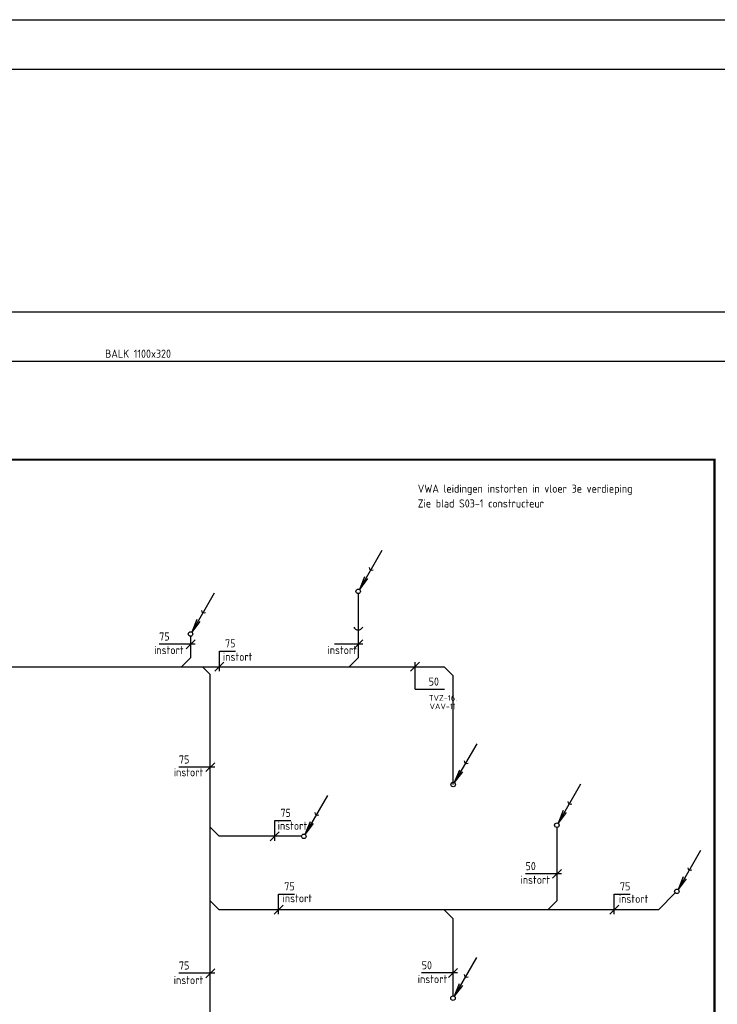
# Model space of a CAD drawing. Header units: millimetres. Extents: x 1514 to 100116, y -634 to 44710.
# Tile 6 of 11: x 21013 to 36532, y 22796 to 44710. Entities that reach past the tile are written whole.
import ezdxf
from ezdxf.enums import TextEntityAlignment as Align

# ---------------------------------------------------------------- set-up
doc = ezdxf.new("R2010")
doc.units = ezdxf.units.MM
doc.linetypes.add('CENTER2', pattern=[28.575, 19.05, -3.175, 3.175, -3.175])
doc.linetypes.add('DASHED', pattern=[19.05, 12.7, -6.35])
for name, color, linetype in [('51', 6, 'Continuous'), ('51-LEIDING', 3, 'Continuous'), ('SYM-W', 7, 'Continuous'), ('WL522---_VWA', 2, 'Continuous'), ('WL5501--_GKW-A', 4, 'Continuous'), ('WL5611--_CV-A', 3, 'Continuous'), ('WM570---_MATEN-M', 7, 'Continuous')]:
    doc.layers.add(name, color=color, linetype=linetype)
doc.styles.add('ISO', font='ISO.SHX')

# ---------------------------------------------------------------- blocks, each defined once
blk = doc.blocks.new('030')
at = {"layer": '51', "color": 1, "linetype": 'Continuous'}
for p in [(5.25, 9.09), (1.4, 3.22), (2.08, 2.82)]:
    blk.add_line(p, (0.25, 0.43), dxfattribs=at)
blk.add_circle((0, 0), 0.5, dxfattribs=at)
blk.add_arc((3.03, 5.25), 0.567, 178.0725, 301.9275, dxfattribs=at)
blk = doc.blocks.new('$MAAT')
at = {"layer": 'SYM-W', "color": 1}
blk.add_line((1, 1), (-1, -1), dxfattribs=at)

msp = doc.modelspace()

# ---------------------------------------------------------------- linework, layer by layer
for p, q in [((24914, 30810), (24114, 30810)), ((28644, 30810), (28019, 30810)), ((25455, 30658), (25812, 30658)), ((25455, 30208), (25455, 30658)), ((29810, 29808), (29810, 30408)), ((29810, 29808), (30460, 29808)), ((25353, 28074), (24553, 28074)), ((26687, 26885), (27044, 26885)), ((26687, 26435), (26687, 26885)), ((33063, 25700), (32263, 25700)), ((26772, 25251), (27129, 25251)), ((26772, 24801), (26772, 25251)), ((34239, 24801), (34239, 25251)), ((34239, 25251), (34596, 25251)), ((25353, 23488), (24553, 23488)), ((30753, 23495), (29953, 23495))]:
    msp.add_line(p, q)
at = {"linetype": 'CENTER2', "const_width": 50}
msp.add_lwpolyline([(19864, 17730), (21705, 17730), (21705, 16029), (36467, 16029), (36467, 34917), (20706, 34917), (20706, 33146), (18889, 33146), (18889, 29650), (19616, 29650), (19616, 21659), (16028, 21659), (16028, 17730)], dxfattribs=at)
msp.add_lwpolyline([(35181, 34871, 0, 50, 0), (35099, 34745, 0, 0, 0), (34681, 34099, 0, 0, 0), (29868, 34099, 0, 0, 0)], format="xyseb")
at = {"layer": '51-LEIDING'}
msp.add_line((25453, 24901), (25253, 25101), dxfattribs=at)
at = {"layer": '51-LEIDING', "color": 2}
msp.add_arc((28544, 31242), 113, 208.0725, 331.9275, dxfattribs=at)
at = {"layer": 'WL522---_VWA'}
for p, q in [((28544, 31938), (28544, 30508)), ((24814, 30987), (24814, 30508)), ((24814, 30508), (24614, 30308)), ((28544, 30508), (28344, 30308)), ((19826, 30308), (30455, 30308)), ((25253, 30136), (25081, 30308)), ((30455, 30308), (30655, 30108)), ((25253, 18751), (25253, 30136)), ((30655, 27687), (30655, 30108)), ((25453, 26535), (25253, 26735)), ((27284, 26535), (25453, 26535)), ((32963, 26734), (32963, 25101)), ((35598, 25274), (35224, 24901)), ((32963, 25101), (32763, 24901)), ((35224, 24901), (25453, 24901)), ((30453, 24901), (30653, 24701)), ((30653, 22982), (30653, 24701))]:
    msp.add_line(p, q, dxfattribs=at)
at = {"layer": 'WM570---_MATEN-M', "linetype": 'DASHED'}
for p, q in [((1766, 44710), (70854, 44710)), ((1766, 43610), (70854, 43610)), ((19915, 38210), (70854, 38210)), ((19915, 37110), (70854, 37110))]:
    msp.add_line(p, q, dxfattribs=at)

# ---------------------------------------------------------------- block references
at = {"xscale": 100, "yscale": 100, "zscale": 100}
for p in [(24814, 30810), (28544, 30810), (29810, 30308), (25253, 28074), (26687, 26535), (32963, 25700), (26772, 24901), (34239, 24901), (25253, 23488), (30653, 23495)]:
    msp.add_blockref('$MAAT', p, dxfattribs=at)
at = {"layer": '51', "linetype": 'Continuous', "xscale": 100, "yscale": 100, "zscale": 100}
for p in [(28544, 31988), (24814, 31037), (30655, 27687), (32963, 26784), (27334, 26535), (35633, 25310), (30653, 22932)]:
    msp.add_blockref('030', p, dxfattribs=at)
at = {"layer": '51', "xscale": 100, "yscale": 100, "zscale": 100}
msp.add_blockref('$MAAT', (25455, 30308), dxfattribs=at)

# ---------------------------------------------------------------- texts
at = {"style": 'ISO'}
for s, p in [('75', (24117, 30892)), ('50', (30111, 29889)), ('75', (24556, 28155)), ('75', (26814, 26967)), ('50', (32266, 25781)), ('75', (26899, 25332)), ('75', (34366, 25332)), ('75', (24556, 23570)), ('50', (29956, 23576))]:
    msp.add_text(s, height=180, dxfattribs=at).set_placement(p)
msp.add_text('75', height=180, rotation=360, dxfattribs=at).set_placement((25582, 30739))
at = {"layer": 'WL5501--_GKW-A', "color": 7, "style": 'ISO'}
for p in [(24002, 30591), (27859, 30591), (25534, 30441), (24440, 27870), (26751, 26681), (32154, 25478), (26861, 25067), (34342, 25054), (29867, 23268), (24439, 23246)]:
    msp.add_text('instort', height=180, dxfattribs=at).set_placement(p)
at = {"layer": 'WL5611--_CV-A', "color": 7, "linetype": 'Continuous', "style": 'ISO'}
for s, p in [('TVZ-16.', (30114, 29551)), ('VAV-11', (30131, 29364))]:
    msp.add_text(s, height=126, dxfattribs=at).set_placement(p)
at = {"layer": 'WM570---_MATEN-M', "color": 7, "style": 'ISO'}
msp.add_text('BALK 1100x320', height=180, dxfattribs=at).set_placement((22914, 37186))
for s, p in [('VWA leidingen instorten in vloer 3e verdieping', (29868, 34129)), ('Zie blad S03-1 constructeur', (29868, 33799))]:
    msp.add_text(s, height=180, dxfattribs=at).set_placement(p, align=Align.BOTTOM_LEFT)

doc.saveas('drawing.dxf')
